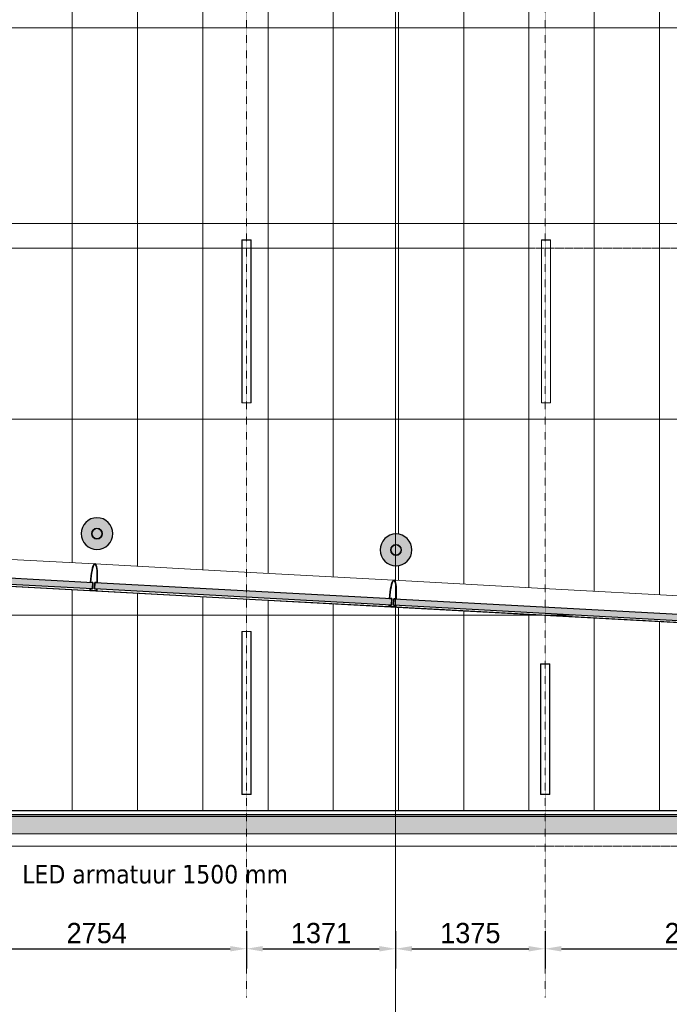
# Model space of a CAD drawing. Header units: millimetres. Extents: x 3625 to 171676, y -65096 to 217166.
# Tile 52 of 256: x 93485 to 99459, y -60474 to -51419. Entities that reach past the tile are written whole.
import ezdxf

# ---------------------------------------------------------------- set-up
doc = ezdxf.new("R2010")
doc.units = ezdxf.units.MM
doc.linetypes.add('gestippeld-fijn', pattern=[3, 1.5, -1.5])
doc.linetypes.add('stramien', pattern=[22.225, 12.7, -3.175, 3.175, -3.175])
for name, color, linetype, lineweight in [('2120011-P-002_dwg', 8, 'Continuous', 18), ('A-ANNO-DIMS', 1, 'Continuous', 18), ('A-ANNO-IDEN', 2, 'Continuous', 18), ('A-CLNG-SUSP', 5, 'Continuous', 25), ('A-DETL', 5, 'Continuous', 13), ('A-FLOR-OTLN', 6, 'Continuous', 18), ('A-GENM', 6, 'Continuous', 18), ('A-GLAZ', 6, 'Continuous', 18), ('A-GLAZ-CWMG', 3, 'Continuous', 18), ('A-ROOF', 4, 'Continuous', 18), ('A-ROOF-PATT', 8, 'Continuous', 18), ('S-COLS', 6, 'Continuous', 18), ('S-GRID', 1, 'Continuous', 18)]:
    doc.layers.add(name, color=color, linetype=linetype, lineweight=lineweight)
doc.layers.add('ATN Houtenlatten plafond moduul 600x1200 mm', color=20, linetype='Continuous')
doc.styles.add('Frutiger_3', font='txt', dxfattribs={"height": 186.571782})
doc.styles.add('Tahoma_1', font='TAHOMA.TTF', dxfattribs={"height": 171.388889})
doc.dimstyles.new('00_KU_2_5mm_-_pijl', dxfattribs={"dimscale": 304.8, "dimtxt": 250, "dimasz": 0.492126, "dimexe": 0.590551, "dimexo": 0.0625, "dimgap": 0.164042, "dimtad": 1, "dimdec": 0, "dimzin": 0, "dimdsep": 46, "dimtxsty": 'Frutiger_3', "dimsah": 1, "dimcen": 0.09, "dimdle": 0.590551, "dimazin": 0, "dimtfac": 1, "dimtdec": 0, "dimtix": 1, "dimtmove": 0, "dimatfit": 3, "dimfxl": 0.590551, "dimfxlon": 1, "dimtvp": 1, "dimtolj": 1, "dimtzin": 0, "dimarcsym": 2})
doc.dimstyles.new('00_KU_2_5mm_-_pijl_1', dxfattribs={"dimscale": 304.8, "dimtxt": 250, "dimasz": 0.492126, "dimexe": 0.590551, "dimexo": 0.0625, "dimgap": 0.164042, "dimtad": 1, "dimdec": 0, "dimzin": 0, "dimdsep": 46, "dimtxsty": 'Frutiger_3', "dimsah": 1, "dimcen": 0.09, "dimdle": 0.590551, "dimazin": 0, "dimtfac": 1, "dimtdec": 0, "dimtix": 1, "dimtmove": 2, "dimatfit": 3, "dimfxl": 0.590551, "dimfxlon": 1, "dimtvp": 1, "dimtolj": 1, "dimtzin": 0, "dimarcsym": 2})

# ---------------------------------------------------------------- blocks, each defined once
blk = doc.blocks.new('Rectangular Mullion - 36_KA_houten vliesgevel 170 randprofiel links glas 60-4728640-Plotview plafond eerste Verdieping - 1 op 100')
at = {"layer": 'A-GLAZ-CWMG'}
for p, q in [((8626.4, 6248), (10001.4, 6173.1)), ((8613.1, 6003.3), (9958.1, 5930.1))]:
    blk.add_line(p, q, dxfattribs=at)
blk = doc.blocks.new('Rectangular Mullion - 36_KA_houten vliesgevel 170 randprofiel links glas 60-4728633-Plotview plafond eerste Verdieping - 1 op 100')
at = {"layer": 'A-GLAZ-CWMG'}
for p, q in [((10001.4, 6173.1), (11376.4, 6098.3)), ((10018, 5926.9), (11363.1, 5853.7))]:
    blk.add_line(p, q, dxfattribs=at)
blk = doc.blocks.new('Rectangular Mullion - 36_KA_houten vliesgevel 170 verticaal glas 60-V12-Plotview plafond eerste Verdieping - 1 op 100')
at = {"layer": 'A-GLAZ-CWMG', "lineweight": 35}
for p, q in [((30, 45), (-30, 45)), ((-30, 45), (-30, 30)), ((-30, 30), (-10, 30)), ((-10, 30), (-10, -30)), ((10, -30), (10, 30)), ((10, 30), (30, 30)), ((30, 30), (30, 45)), ((-10, -30), (-30, -30)), ((30, -30), (10, -30))]:
    blk.add_line(p, q, dxfattribs=at)
at = {"layer": 'A-GLAZ-CWMG', "lineweight": 35, "flags": 128}
blk.add_lwpolyline([(-30, -30), (-29.5, -59.5), (-28.2, -88.1), (-26, -115), (-23, -139.3), (-19.3, -160.2), (-15, -177.2), (-10.3, -189.7), (-5.2, -197.4), (0, -200), (5.2, -197.4), (10.3, -189.7), (15, -177.2), (19.3, -160.2), (23, -139.3), (26, -115), (28.2, -88.1), (29.5, -59.5), (30, -30)], dxfattribs=at)
blk = doc.blocks.new('Rectangular Mullion - 36_KA_houten vliesgevel 170 verticaal glas 60-V13-Plotview plafond eerste Verdieping - 1 op 100')
at = {"layer": 'A-GLAZ-CWMG'}
h = blk.add_hatch(dxfattribs=at)
h.set_pattern_fill('FP_16', color=256, style=0, pattern_type=2)
h.set_pattern_definition([(311.885, (20379.8, 6507.4), (472.749, 423.95), []), (311.885, (20538.3, 6498.8), (896.699, -48.799), []), (311.885, (20221.3, 6516.06), (896.699, -48.799), [])])
h.paths.add_polyline_path([(30, 45), (30, 30), (10, 30), (10, -30), (30, -30), (28.2, -88.1), (23, -139.3), (19.3, -160.2), (15, -177.2), (10.3, -189.7), (5.2, -197.4), (0, -200), (-5.2, -197.4), (-10.3, -189.7), (-15, -177.2), (-19.3, -160.2), (-23, -139.3), (-28.2, -88.1), (-30, -30), (-10, -30), (-10, 30), (-30, 30), (-30, 45)], flags=0)
at = {"layer": 'A-GLAZ-CWMG', "lineweight": 35}
for p, q in [((30, 45), (-30, 45)), ((-30, 45), (-30, 30)), ((-30, 30), (-10, 30)), ((-10, 30), (-10, -30)), ((10, -30), (10, 30)), ((10, 30), (30, 30)), ((30, 30), (30, 45)), ((-10, -30), (-30, -30)), ((30, -30), (10, -30))]:
    blk.add_line(p, q, dxfattribs=at)
at = {"layer": 'A-GLAZ-CWMG', "lineweight": 35, "flags": 128}
blk.add_lwpolyline([(-30, -30), (-29.5, -59.5), (-28.2, -88.1), (-26, -115), (-23, -139.3), (-19.3, -160.2), (-15, -177.2), (-10.3, -189.7), (-5.2, -197.4), (0, -200), (5.2, -197.4), (10.3, -189.7), (15, -177.2), (19.3, -160.2), (23, -139.3), (26, -115), (28.2, -88.1), (29.5, -59.5), (30, -30)], dxfattribs=at)
blk = doc.blocks.new('27_KU_dakgoot publiekshal - 27_KU_dakgoot publiekshal-3097409-Plotview plafond eerste Verdieping - 1 op 100')
at = {"layer": 'A-ROOF-PATT'}
for points in [[(34929.5, 2994.5), (35420.1, 2994.5), (35420.1, 3102.4), (4878.5, 3102.4), (4878.5, 17166.1), (4770.6, 17166.1), (4770.6, 2994.5), (33194.7, 2994.5)], [(34929.5, 3102.4), (35420.1, 3102.4), (35420.1, 3106.4), (4882.5, 3106.4), (4882.5, 17166.1), (4878.5, 17166.1), (4878.5, 3102.4), (33194.7, 3102.4)], [(34929.5, 3106.4), (35420.1, 3106.4), (35420.1, 3120.6), (4896.7, 3120.6), (4896.7, 17166.1), (4882.5, 17166.1), (4882.5, 3106.4), (33194.7, 3106.4)], [(35420.1, 2944.1), (35420.1, 2994.5), (4770.6, 2994.5), (4720.2, 2944.1), (34929.5, 2944.1)]]:
    blk.add_hatch(color=256, dxfattribs=at).paths.add_polyline_path(points, flags=0)
at = {"layer": 'A-ROOF'}
for p, q in [((35420.1, 3102.4), (4878.5, 3102.4)), ((4882.5, 3106.4), (35420.1, 3106.4)), ((4896.7, 3120.6), (35420.1, 3120.6)), ((4720.2, 2944.1), (35420.1, 2944.1))]:
    blk.add_line(p, q, dxfattribs=at)
blk = doc.blocks.new('System Panel - 36_KA_glas 60-10171704-Plotview plafond eerste Verdieping - 1 op 100')
at = {"layer": 'A-GLAZ'}
blk.add_hatch(color=256, dxfattribs=at).paths.add_polyline_path([(1367, -30), (1367, 30), (-1367, 30), (-1367, -30), (1290.9, -30)], flags=0)
at = {"layer": 'A-GLAZ', "lineweight": 25}
for p, q in [((-1367, -30), (-1367, 30)), ((-1367, 30), (1367, 30)), ((1367, 30), (1367, -30)), ((1367, -30), (-1367, -30))]:
    blk.add_line(p, q, dxfattribs=at)
blk = doc.blocks.new('System Panel - 36_KA_glas 60-7818063-Plotview plafond eerste Verdieping - 1 op 100')
at = {"layer": 'A-GLAZ'}
blk.add_hatch(color=256, dxfattribs=at).paths.add_polyline_path([(1367, -30), (1367, 30), (-1367, 30), (-1367, -30), (1093, -30)], flags=0)
at = {"layer": 'A-GLAZ', "lineweight": 25}
for p, q in [((-1367, -30), (-1367, 30)), ((-1367, 30), (1367, 30)), ((1367, 30), (1367, -30)), ((1367, -30), (-1367, -30))]:
    blk.add_line(p, q, dxfattribs=at)
blk = doc.blocks.new('2120011-P-002_dwg_27_KU_bovenkant dakrand luifel publiekshal - 27_KU_bovenkant dakrand luifel publiekshal-3094114-plattegrond interieur 2e verdieping-14104005-Plotview plafond eerste Verdieping - 1 op 100')
at = {"layer": 'A-ROOF', "color": 50}
for p, q in [((27574.6, 4971.5), (27569.8, 4971.5)), ((35420.1, 4518.5), (35398.6, 4518.5))]:
    blk.add_line(p, q, dxfattribs=at)
at = {"layer": 'A-ROOF', "color": 50, "flags": 128}
for points in [[(35420.1, 4968.9), (35420.1, 4971.5), (35300.8, 4971.5)], [(35420.1, 3120.6), (35420.1, 4518.5), (35420.1, 4544.6)]]:
    blk.add_lwpolyline(points, dxfattribs=at)
blk = doc.blocks.new('2120011-P-002_dwg_3073_04 bouwkundig_rvt-1-plattegrond interieur 2e verdieping-14104419-Plotview plafond eerste Verdieping - 1 op 100')
blk.add_blockref('2120011-P-002_dwg_27_KU_bovenkant dakrand luifel publiekshal - 27_KU_bovenkant dakrand luifel publiekshal-3094114-plattegrond interieur 2e verdieping-14104005-Plotview plafond eerste Verdieping - 1 op 100', (0, 0))
blk = doc.blocks.new('2120011-P-002_dwg_A$C77CC18E9-14104432-Plotview plafond eerste Verdieping - 1 op 100')
blk.add_blockref('2120011-P-002_dwg_3073_04 bouwkundig_rvt-1-plattegrond interieur 2e verdieping-14104419-Plotview plafond eerste Verdieping - 1 op 100', (-4516.6, -2828.2))
blk = doc.blocks.new('2120011-P-002_dwg-14103953-Plotview plafond eerste Verdieping - 1 op 100')
blk.add_blockref('2120011-P-002_dwg_A$C77CC18E9-14104432-Plotview plafond eerste Verdieping - 1 op 100', (4516.6, 2828.2))
blk = doc.blocks.new('63_KA_Etaloid armatuur - 1500 mm-14435909-Plotview plafond eerste Verdieping - 1 op 100')
at = {"layer": 'A-GENM'}
for p, q in [((-750, 42.5), (-750, -42.5)), ((750, 42.5), (-750, 42.5)), ((-747.5, 40), (-747.5, -40)), ((747.5, 40), (-747.5, 40)), ((747.5, -40), (747.5, 40)), ((750, -42.5), (750, 42.5)), ((-750, -42.5), (750, -42.5)), ((-747.5, -40), (747.5, -40))]:
    blk.add_line(p, q, dxfattribs=at)
blk = doc.blocks.new('*D632')
at = {"layer": 'A-ANNO-DIMS', "color": 0, "lineweight": -2, "transparency": 16777216}
for p, q in [((92816.5, -59802.6), (92816.5, -60143.5)), ((95570.6, -59802.6), (95570.6, -60143.5)), ((92966.5, -59963.5), (95420.6, -59963.5))]:
    blk.add_line(p, q, dxfattribs=at)
at = {"layer": 'A-ANNO-DIMS', "color": 0, "transparency": 16777216}
for points in [[(92966.5, -59938.5), (92966.5, -59988.5), (92816.5, -59963.5)], [(95420.6, -59938.5), (95420.6, -59988.5), (95570.6, -59963.5)]]:
    blk.add_solid(points, dxfattribs=at)
at = {"layer": 'Defpoints', "color": 0, "transparency": 16777216}
for p in [(92816.5, -59783.5), (95570.6, -59783.5), (95570.6, -59963.5)]:
    blk.add_point(p, dxfattribs=at)
at = {"layer": 'A-ANNO-DIMS', "color": 0, "transparency": 16777216, "insert": (94193.5, -59820.2), "char_height": 186.57, "attachment_point": 5, "style": 'Frutiger_3'}
blk.add_mtext('\\A1;2754', dxfattribs=at)
blk = doc.blocks.new('*D633')
at = {"layer": 'A-ANNO-DIMS', "color": 0, "lineweight": -2, "transparency": 16777216}
for p, q in [((95570.6, -59802.6), (95570.6, -60143.5)), ((96941.5, -59802.6), (96941.5, -60143.5)), ((95720.6, -59963.5), (96791.5, -59963.5))]:
    blk.add_line(p, q, dxfattribs=at)
at = {"layer": 'A-ANNO-DIMS', "color": 0, "transparency": 16777216}
for points in [[(95720.6, -59938.5), (95720.6, -59988.5), (95570.6, -59963.5)], [(96791.5, -59938.5), (96791.5, -59988.5), (96941.5, -59963.5)]]:
    blk.add_solid(points, dxfattribs=at)
at = {"layer": 'Defpoints', "color": 0, "transparency": 16777216}
for p in [(95570.6, -59783.5), (96941.5, -59783.5), (96941.5, -59963.5)]:
    blk.add_point(p, dxfattribs=at)
at = {"layer": 'A-ANNO-DIMS', "color": 0, "transparency": 16777216, "insert": (96256, -59820.2), "char_height": 186.57, "attachment_point": 5, "style": 'Frutiger_3'}
blk.add_mtext('\\A1;1371', dxfattribs=at)
blk = doc.blocks.new('*D634')
at = {"layer": 'A-ANNO-DIMS', "color": 0, "lineweight": -2, "transparency": 16777216}
for p, q in [((96941.5, -59802.6), (96941.5, -60143.5)), ((98316.5, -59802.6), (98316.5, -60143.5)), ((97091.5, -59963.5), (98166.5, -59963.5))]:
    blk.add_line(p, q, dxfattribs=at)
at = {"layer": 'A-ANNO-DIMS', "color": 0, "transparency": 16777216}
for points in [[(97091.5, -59938.5), (97091.5, -59988.5), (96941.5, -59963.5)], [(98166.5, -59938.5), (98166.5, -59988.5), (98316.5, -59963.5)]]:
    blk.add_solid(points, dxfattribs=at)
at = {"layer": 'Defpoints', "color": 0, "transparency": 16777216}
for p in [(96941.5, -59783.5), (98316.5, -59783.5), (98316.5, -59963.5)]:
    blk.add_point(p, dxfattribs=at)
at = {"layer": 'A-ANNO-DIMS', "color": 0, "transparency": 16777216, "insert": (97629, -59820.2), "char_height": 186.57, "attachment_point": 5, "style": 'Frutiger_3'}
blk.add_mtext('\\A1;1375', dxfattribs=at)
blk = doc.blocks.new('*D635')
at = {"layer": 'A-ANNO-DIMS', "color": 0, "lineweight": -2, "transparency": 16777216}
for p, q in [((98316.5, -59802.6), (98316.5, -60143.5)), ((101070.6, -59802.6), (101070.6, -60143.5)), ((98466.5, -59963.5), (100920.6, -59963.5))]:
    blk.add_line(p, q, dxfattribs=at)
at = {"layer": 'A-ANNO-DIMS', "color": 0, "transparency": 16777216}
for points in [[(98466.5, -59938.5), (98466.5, -59988.5), (98316.5, -59963.5)], [(100920.6, -59938.5), (100920.6, -59988.5), (101070.6, -59963.5)]]:
    blk.add_solid(points, dxfattribs=at)
at = {"layer": 'Defpoints', "color": 0, "transparency": 16777216}
for p in [(98316.5, -59783.5), (101070.6, -59783.5), (101070.6, -59963.5)]:
    blk.add_point(p, dxfattribs=at)
at = {"layer": 'A-ANNO-DIMS', "color": 0, "transparency": 16777216, "insert": (99693.5, -59820.2), "char_height": 186.57, "attachment_point": 5, "style": 'Frutiger_3'}
blk.add_mtext('\\A1;2754', dxfattribs=at)
blk = doc.blocks.new('*D638')
at = {"layer": 'A-ANNO-DIMS', "color": 0, "lineweight": -2, "transparency": 16777216}
for p, q in [((76324.8, -60725.5), (76324.8, -61066.5)), ((103816.5, -60725.5), (103816.5, -61066.5)), ((76474.8, -60886.5), (85885.4, -60886.5)), ((103666.5, -60886.5), (90951.8, -60886.5))]:
    blk.add_line(p, q, dxfattribs=at)
at = {"layer": 'A-ANNO-DIMS', "color": 0, "transparency": 16777216}
for points in [[(76474.8, -60861.5), (76474.8, -60911.5), (76324.8, -60886.5)], [(103666.5, -60861.5), (103666.5, -60911.5), (103816.5, -60886.5)]]:
    blk.add_solid(points, dxfattribs=at)
at = {"layer": 'Defpoints', "color": 0, "transparency": 16777216}
for p in [(76324.8, -60706.5), (103816.5, -60706.5), (103816.5, -60886.5)]:
    blk.add_point(p, dxfattribs=at)
at = {"layer": 'A-ANNO-DIMS', "color": 0, "transparency": 16777216, "insert": (88418.6, -60832.2), "char_height": 186.572, "attachment_point": 5, "line_spacing_factor": 1.017696, "style": 'Frutiger_3'}
blk.add_mtext('\\A1;27492\\Pmaatvoering armaturen publiekshal', dxfattribs=at)
blk = doc.blocks.new('28_ABT-C_staal_hout kolom RV - gelam_ houten kolom $150-300-150 kwal GL32H-2892877-Plotview plafond eerste Verdieping - 1 op 100')
at = {"layer": 'S-COLS', "lineweight": 5}
h = blk.add_hatch(color=256, dxfattribs=at)
h.paths.add_polyline_path([(0, -146.1), (37.8, -141.1), (73, -126.5), (103.3, -103.3), (126.5, -73), (141.1, -37.8), (146.1, 0), (141.1, 37.8), (126.5, 73), (100.3, 105.6), (73, 126.5), (37.8, 141.1), (0, 146.1), (-37.8, 141.1), (-73, 126.5), (-103.3, 103.3), (-126.5, 73), (-141.1, 37.8), (-146.1, 0), (-141.1, -37.8), (-126.5, -73), (-103.3, -103.3), (-73, -126.5), (-37.8, -141.1)], flags=0)
h.paths.add_polyline_path([(0, -50.8), (-13.1, -49.1), (-25.4, -44), (-35.9, -35.9), (-45, -22.9), (-49.2, -11.9), (-50.8, 0), (-47.9, 16), (-44, 25.4), (-32.4, 38.6), (-22.9, 45), (-11.9, 49.2), (0, 50.8), (16, 47.9), (25.4, 44), (38.6, 32.4), (45, 22.9), (49.2, 11.9), (50.8, 0), (49.1, -13.1), (44, -25.4), (32.4, -38.6), (22.9, -45), (11.9, -49.2)], flags=0)
h.paths.add_polyline_path([(0, -45.8), (12.4, -44), (25.4, -37.7), (32.4, -32.4), (39.7, -22.9), (44.2, -11.9), (45.8, 0), (44, 12.4), (37.7, 25.4), (32.4, 32.4), (22.9, 39.7), (11.9, 44.2), (0, 45.8), (-13.1, 43.7), (-25.4, 37.7), (-32.4, 32.4), (-39.7, 22.9), (-44.2, 11.9), (-45.8, 0), (-43.7, -13.1), (-39.7, -22.9), (-32.4, -32.4), (-22.9, -39.7), (-11.9, -44.2)], flags=0)
at = {"layer": 'S-COLS', "color": 250, "lineweight": 25}
for start, end in [(0, 180), (180, 0)]:
    blk.add_arc((0, 0), 146.1, start, end, dxfattribs=at)
at = {"layer": 'S-COLS', "color": 170, "lineweight": 5}
for radius, start, end in [(50.8, 0, 180), (50.8, 180, 0), (45.8, 0, 180), (45.8, 180, 0)]:
    blk.add_arc((0, 0), radius, start, end, dxfattribs=at)
blk = doc.blocks.new('28_ABT-C_staal_hout kolom RV - gelam_ houten kolom $150-300-150 kwal GL32H-V21-Plotview plafond eerste Verdieping - 1 op 100')
at = {"layer": 'S-COLS', "lineweight": 5}
h = blk.add_hatch(color=256, dxfattribs=at)
h.paths.add_polyline_path([(0, -146.5), (37.9, -141.5), (73.3, -126.9), (103.6, -103.6), (126.9, -73.3), (141.5, -37.9), (146.5, 0), (141.5, 37.9), (126.9, 73.3), (103.6, 103.6), (73.3, 126.9), (37.9, 141.5), (0, 146.5), (-37.9, 141.5), (-73.3, 126.9), (-103.6, 103.6), (-126.9, 73.3), (-141.5, 37.9), (-146.5, 0), (-141.5, -37.9), (-126.9, -73.3), (-103.6, -103.6), (-73.3, -126.9), (-37.9, -141.5)], flags=0)
h.paths.add_polyline_path([(0, -50.8), (-13.1, -49.1), (-25.4, -44), (-35.9, -35.9), (-45, -22.9), (-49.2, -11.9), (-50.8, 0), (-49.1, 13.1), (-44, 25.4), (-32.4, 38.6), (-22.9, 45), (-11.9, 49.2), (0, 50.8), (13.1, 49.1), (25.4, 44), (38.6, 32.4), (45, 22.9), (49.1, 13.1), (50.8, 0), (49.1, -13.1), (44, -25.4), (32.4, -38.6), (22.9, -45), (11.9, -49.2)], flags=0)
h.paths.add_polyline_path([(0, -45.8), (12.4, -44), (24.4, -38.5), (32.4, -32.4), (39.7, -22.9), (44.2, -11.9), (45.8, 0), (44, 12.4), (37.7, 25.4), (32.4, 32.4), (22.9, 39.7), (11.9, 44.2), (0, 45.8), (-13.1, 43.7), (-25.4, 37.7), (-32.4, 32.4), (-39.7, 22.9), (-44.2, 11.9), (-45.8, 0), (-43.7, -13.1), (-39.7, -22.9), (-32.4, -32.4), (-22.9, -39.7), (-11.9, -44.2)], flags=0)
at = {"layer": 'S-COLS', "color": 250, "lineweight": 25}
for start, end in [(0.01962, 179.98038), (180, 0)]:
    blk.add_arc((0, 0), 146.5, start, end, dxfattribs=at)
at = {"layer": 'S-COLS', "color": 170, "lineweight": 5}
for radius, start, end in [(50.8, 0, 180), (50.8, 180, 0), (45.8, 0, 180), (45.8, 180, 0)]:
    blk.add_arc((0, 0), radius, start, end, dxfattribs=at)
blk = doc.blocks.new('10844_ABT model nieuw_export 08-11-2012_rvt-1-Plotview plafond eerste Verdieping - 1 op 100')
at = {"color": 170, "lineweight": 5}
for name, p in [('28_ABT-C_staal_hout kolom RV - gelam_ houten kolom $150-300-150 kwal GL32H-2892877-Plotview plafond eerste Verdieping - 1 op 100', (23770.8, 5703.7)), ('28_ABT-C_staal_hout kolom RV - gelam_ houten kolom $150-300-150 kwal GL32H-V21-Plotview plafond eerste Verdieping - 1 op 100', (26520.8, 5553.9))]:
    blk.add_blockref(name, p, dxfattribs=at)
blk = doc.blocks.new('63_KA_Etaloid armatuur - 1200 mm-14436463-Plotview plafond eerste Verdieping - 1 op 100')
at = {"layer": 'A-GENM'}
for p, q in [((42.5, 600), (-42.5, 600)), ((-42.5, 600), (-42.5, -600)), ((40, 597.5), (-40, 597.5)), ((-40, 597.5), (-40, -597.5)), ((40, -597.5), (40, 597.5)), ((42.5, -600), (42.5, 600)), ((-42.5, -600), (42.5, -600)), ((-40, -597.5), (40, -597.5))]:
    blk.add_line(p, q, dxfattribs=at)

msp = doc.modelspace()

# ---------------------------------------------------------------- linework, layer by layer
at = {"layer": 'A-CLNG-SUSP'}
for p, q in [((87644.8, -56314.5), (105823.5, -57303.7)), ((105823.5, -58694.1), (75368.5, -58694.1))]:
    msp.add_line(p, q, dxfattribs=at)
at = {"layer": 'A-DETL', "linetype": 'gestippeld-fijn'}
for p, q in [((95570.6, -60411.4), (95570.6, -43711.4)), ((98316.5, -60411.4), (98316.5, -43711.4))]:
    msp.add_line(p, q, dxfattribs=at)
at = {"layer": 'A-DETL'}
for p, q in [((93968.5, -44887.1), (93968.5, -56413)), ((94568.5, -44887.1), (94568.5, -56445.7)), ((95168.5, -44887.1), (95168.5, -56478.3)), ((95768.5, -44887.1), (95768.5, -56511)), ((96368.5, -44887.1), (96368.5, -56543.6)), ((96968.5, -44887.1), (96968.5, -56144.9)), ((97568.5, -44887.1), (97568.5, -56608.9)), ((98168.5, -44887.1), (98168.5, -56641.6)), ((98768.5, -44887.1), (98768.5, -56674.2)), ((99368.5, -44887.1), (99368.5, -56706.9)), ((105571.5, -51494.1), (77126.6, -51494.1)), ((105571.5, -53294.1), (77214.8, -53294.1)), ((105571.5, -55094.1), (77303, -55094.1)), ((96968.5, -56446.1), (96968.5, -56576.3)), ((93968.5, -56658.4), (93968.5, -58694.1)), ((94568.5, -56694.1), (94568.5, -58694.1)), ((95168.5, -56723.9), (95168.5, -58694.1)), ((95768.5, -56754.1), (95768.5, -58694.1)), ((96368.5, -56789), (96368.5, -58694.1)), ((96968.5, -56821.6), (96968.5, -58694.1)), ((97568.5, -56854.1), (97568.5, -58694.1)), ((98575.7, -56894.1), (75368.5, -56894.1)), ((98168.5, -56887.2), (98168.5, -58694.1)), ((98768.5, -56919.6), (98768.5, -58694.1)), ((99368.5, -56952.5), (99368.5, -58694.1))]:
    msp.add_line(p, q, dxfattribs=at)
at = {"layer": 'A-FLOR-OTLN'}
msp.add_line((97815.7, -56867.7), (97810.9, -56867.7), dxfattribs=at)
at = {"layer": 'S-GRID', "linetype": 'stramien'}
for p, q in [((96941.5, -20221.6), (96941.5, -65096)), ((69200.9, -53521.1), (135211.5, -53521.1)), ((69200.9, -59021.1), (135211.5, -59021.1))]:
    msp.add_line(p, q, dxfattribs=at)

# ---------------------------------------------------------------- block references
at = {"lineweight": 5}
msp.add_blockref('10844_ABT model nieuw_export 08-11-2012_rvt-1-Plotview plafond eerste Verdieping - 1 op 100', (70424.9, -61849.3), dxfattribs=at)
at = {"layer": '2120011-P-002_dwg', "color": 50}
msp.add_blockref('2120011-P-002_dwg-14103953-Plotview plafond eerste Verdieping - 1 op 100', (70424.9, -61849.3), dxfattribs=at)
at = {"layer": 'A-GENM'}
for p, rotation in [((95570.6, -54194.1), 90.0000000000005), ((98324.8, -54194.1), 90.00000000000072), ((95570.6, -57794.1), 90.00000000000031)]:
    msp.add_blockref('63_KA_Etaloid armatuur - 1500 mm-14435909-Plotview plafond eerste Verdieping - 1 op 100', p, dxfattribs=dict(at, rotation=rotation))
at = {"layer": 'A-GLAZ', "rotation": 356.885355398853}
for name, p in [('System Panel - 36_KA_glas 60-10171704-Plotview plafond eerste Verdieping - 1 op 100', (92790.4, -56549.2)), ('System Panel - 36_KA_glas 60-7818063-Plotview plafond eerste Verdieping - 1 op 100', (95540.4, -56698.9)), ('System Panel - 36_KA_glas 60-7818063-Plotview plafond eerste Verdieping - 1 op 100', (98290.4, -56848.5))]:
    msp.add_blockref(name, p, dxfattribs=at)
at = {"layer": 'A-GLAZ-CWMG'}
for name, p in [('Rectangular Mullion - 36_KA_houten vliesgevel 170 randprofiel links glas 60-4728640-Plotview plafond eerste Verdieping - 1 op 100', (84174.9, -62597.5)), ('Rectangular Mullion - 36_KA_houten vliesgevel 170 randprofiel links glas 60-4728633-Plotview plafond eerste Verdieping - 1 op 100', (84174.9, -62597.5)), ('Rectangular Mullion - 36_KA_houten vliesgevel 170 randprofiel links glas 60-4728640-Plotview plafond eerste Verdieping - 1 op 100', (86924.9, -62747.1)), ('Rectangular Mullion - 36_KA_houten vliesgevel 170 randprofiel links glas 60-4728633-Plotview plafond eerste Verdieping - 1 op 100', (86924.9, -62747.1)), ('Rectangular Mullion - 36_KA_houten vliesgevel 170 randprofiel links glas 60-4728640-Plotview plafond eerste Verdieping - 1 op 100', (89674.9, -62896.7))]:
    msp.add_blockref(name, p, dxfattribs=at)
at = {"layer": 'A-GLAZ-CWMG', "extrusion": (0, 0, -1), "rotation": 183.114644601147}
for name, p in [('Rectangular Mullion - 36_KA_houten vliesgevel 170 verticaal glas 60-V12-Plotview plafond eerste Verdieping - 1 op 100', (-94165.4, -56624)), ('Rectangular Mullion - 36_KA_houten vliesgevel 170 verticaal glas 60-V13-Plotview plafond eerste Verdieping - 1 op 100', (-96915.4, -56773.7))]:
    msp.add_blockref(name, p, dxfattribs=at)
at = {"layer": 'A-ROOF'}
msp.add_blockref('27_KU_dakgoot publiekshal - 27_KU_dakgoot publiekshal-3097409-Plotview plafond eerste Verdieping - 1 op 100', (70424.9, -61849.3), dxfattribs=at)
at = {"layer": 'ATN Houtenlatten plafond moduul 600x1200 mm'}
msp.add_blockref('63_KA_Etaloid armatuur - 1200 mm-14436463-Plotview plafond eerste Verdieping - 1 op 100', (98316.5, -57944.1), dxfattribs=at)

# ---------------------------------------------------------------- texts
at = {"layer": 'A-ANNO-IDEN', "insert": (93508.3, -59191.7), "char_height": 171.389, "width": 3002.282, "attachment_point": 1, "line_spacing_factor": 1.000232, "style": 'Tahoma_1'}
msp.add_mtext('LED armatuur 1500 mm', dxfattribs=at)

# ---------------------------------------------------------------- dimensions: what is measured, and where the dimension line sits
at = {"layer": 'A-ANNO-DIMS'}
for base, p1, p2, override, picture, middle in [((95570.6, -59963.5), (92816.5, -59783.5), (95570.6, -59783.5), {"dimpost": '<>', "dimfxl": 2754.166667}, '*D632', (94193.5, -59820.2)), ((96941.5, -59963.5), (95570.6, -59783.5), (96941.5, -59783.5), {"dimpost": '<>', "dimfxl": 1370.833333}, '*D633', (96256, -59820.2)), ((98316.5, -59963.5), (96941.5, -59783.5), (98316.5, -59783.5), {"dimpost": '<>', "dimfxl": 1375}, '*D634', (97629, -59820.2)), ((101070.6, -59963.5), (98316.5, -59783.5), (101070.6, -59783.5), {"dimpost": '<>', "dimfxl": 2754.166667}, '*D635', (99693.5, -59820.2))]:
    dim = msp.add_linear_dim(base=base, p1=p1, p2=p2, dimstyle='00_KU_2_5mm_-_pijl', override=override, dxfattribs=at)
    dim.commit()
    dim.dimension.update_dxf_attribs({"geometry": picture, "text_midpoint": middle})
dim = msp.add_linear_dim(base=(103816.5, -60886.5), p1=(76324.8, -60706.5), p2=(103816.5, -60706.5), text='<>\\Xmaatvoering armaturen publiekshal', dimstyle='00_KU_2_5mm_-_pijl_1', override={"dimpost": '<>', "dimfxl": 27491.666667}, dxfattribs=at)
dim.commit()
dim.dimension.update_dxf_attribs({"geometry": '*D638', "text_midpoint": (88418.6, -60832.2), "dimtype": 160})

doc.saveas('drawing.dxf')
